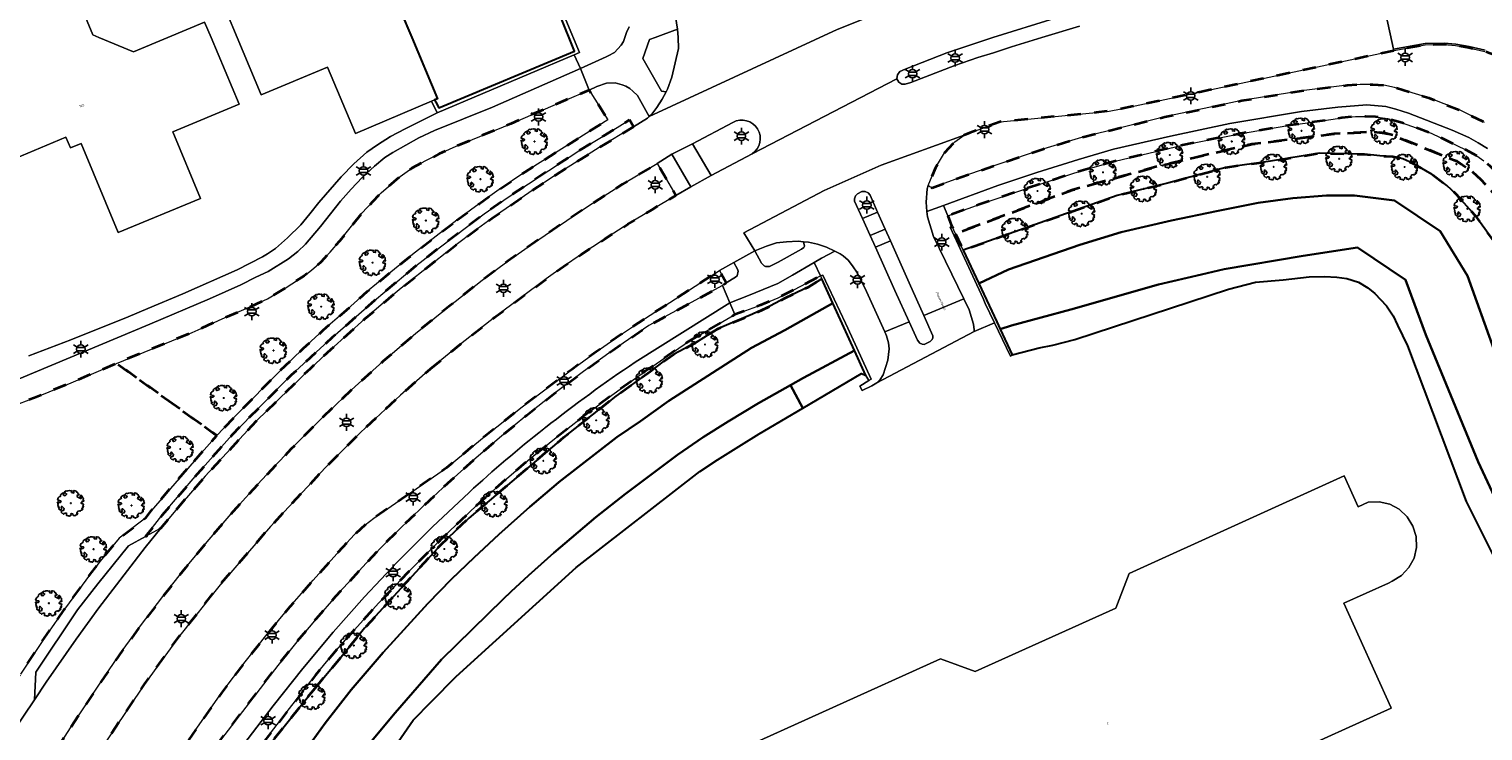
# Model space of a CAD drawing. Extents: x 105780 to 185197, y 477999 to 525027.
# Tile 154 of 256: x 108524 to 108742, y 478896 to 479001. Entities that reach past the tile are written whole.
import ezdxf
from ezdxf.enums import TextEntityAlignment as Align

# ---------------------------------------------------------------- set-up
doc = ezdxf.new("R2010")
doc.units = 0
doc.linetypes.add('XX-HIDDEN', pattern=[4, 2, -2])
for name, color, linetype, lineweight in [('B-GV-GR-BOOM-S', 252, 'Continuous', 25), ('B-GV-GR-MATERIAALGRENS-G', 252, 'XX-HIDDEN', 35), ('B-RO-IE-MEUBILAIR_WEGMEUBILAIR-S', 252, 'Continuous', 25), ('B-WE-GK-KADEMUUR-G', 252, 'Continuous', 18), ('B-WE-GW-WATERGANG_SLOOT_INSTEEK-G', 252, 'Continuous', 30), ('B-XX-KG-KADASTRAAL_BEBOUWING-G', 252, 'Continuous', 20), ('B1-WE-OG-BEBOUWING-T18', 7, 'Continuous', 18), ('B1-WE-OG-TERREIN_ERF-GV', 252, 'Continuous', 18), ('B1-WE-OG-TOPOGRAFIE-T18', 10, 'Continuous', 18), ('B1-WE-VH-VERHARDING_ASFALT-GV', 252, 'Continuous', 18), ('B1-WE-VH-VERHARDING_BEDRIJFSVLOERPLAAT-GV', 252, 'Continuous', 18), ('B1-WE-VH-VERHARDING_BETONSTRAATSTEEN-GV', 252, 'Continuous', 18), ('B1-WE-VH-VERHARDING_TEGEL-GV', 252, 'Continuous', 18)]:
    doc.layers.add(name, color=color, linetype=linetype, lineweight=lineweight)
doc.styles.add('NLCS-ISO', font='NLCS-ISO.ttf')
doc.styles.add('NLCS-ISO-M200-T18', font='NLCS-ISO.ttf', dxfattribs={"height": 0.36})

# ---------------------------------------------------------------- blocks, each defined once
blk = doc.blocks.new('B-SIE-WEG_LICHTMAST-SO')
at = {"ltscale": 0.1}
for p, q in [((-1.1, 0.63), (-2.19, 1.27)), ((0, 1.27), (0, 2.53)), ((1.1, 0.63), (2.19, 1.27)), ((-1.1, -0.63), (-2.19, -1.27)), ((0, -1.27), (0, -2.53)), ((1.1, -0.63), (2.19, -1.27))]:
    blk.add_line(p, q, dxfattribs=at)
at = {"flags": 128}
for points in [[(-1.16, 0.5), (1.16, 0.5)], [(-1.16, -0.5), (1.16, -0.5)]]:
    blk.add_lwpolyline(points, dxfattribs=at)
at = {"ltscale": 0.1}
blk.add_circle((0, 0), 1.27, dxfattribs=at)
at = {"style": 'NLCS-ISO'}
blk.add_attdef('TYPE', text='', height=1.8, dxfattribs=at).set_placement((0, 2.53), align=Align.BOTTOM_CENTER)
blk = doc.blocks.new('B-SGR-BOOM_06')
at = {"linetype": 'Continuous', "flags": 128}
blk.add_lwpolyline([(1.08, 1.41), (1.01, 1.58), (0.88, 1.63), (0.78, 1.81), (0.51, 1.88), (0.34, 1.81), (0.44, 1.71), (0.43, 1.52), (0.09, 1.59), (0.14, 1.73), (0.07, 1.88), (-0.06, 1.84), (-0.19, 1.88), (-0.46, 1.86), (-0.6, 1.79), (-0.78, 1.83), (-1.02, 1.64), (-0.85, 1.56), (-0.8, 1.46), (-0.63, 1.37), (-0.8, 1.16), (-1.02, 1.11), (-1.17, 1.24), (-1.05, 1.29), (-1.15, 1.54), (-1.45, 1.37), (-1.6, 1.21), (-1.52, 1.14), (-1.6, 1.01), (-1.77, 0.94), (-1.89, 0.82), (-2, 0.49), (-1.55, 0.37), (-1.48, 0.22), (-1.6, 0.12), (-1.8, 0.12), (-1.84, 0.22), (-2.04, 0.15), (-1.9, -0.07), (-1.97, -0.15), (-1.89, -0.22), (-1.95, -0.4), (-1.81, -0.47), (-1.89, -0.62), (-1.77, -0.64), (-1.72, -0.68), (-1.85, -0.84), (-1.57, -1.07), (-1.47, -0.97), (-1.38, -0.79), (-1.45, -0.7), (-1.37, -0.47), (-1.25, -0.54), (-1.12, -0.7), (-1, -0.8), (-1.12, -1.12), (-1.37, -1.17), (-1.47, -1.36), (-1.33, -1.51), (-1.13, -1.56), (-1.11, -1.61), (-1.08, -1.66), (-0.93, -1.49), (-0.73, -1.49), (-0.63, -1.56), (-0.68, -1.71), (-0.68, -1.84), (-0.46, -1.89), (-0.24, -1.88), (-0.19, -1.98), (-0.09, -1.86), (0.04, -1.79), (-0.02, -1.6), (0.11, -1.56), (0.31, -1.61), (0.34, -1.84), (0.46, -1.83), (0.58, -1.89), (0.83, -1.69), (0.95, -1.74), (0.93, -1.66), (1.06, -1.59), (0.96, -1.49), (0.85, -1.46), (1.03, -1.29), (1.05, -1.19), (1.26, -1.14), (1.42, -1.22), (1.51, -1.12), (1.51, -1.05), (1.65, -1.05), (1.65, -0.95), (1.78, -0.91), (1.78, -0.82), (1.63, -0.82), (1.82, -0.64), (1.7, -0.57), (1.85, -0.62), (1.9, -0.5), (1.82, -0.37), (1.93, -0.18), (1.87, -0.1), (1.7, -0.1), (1.5, 0.03), (1.63, 0.12), (1.75, 0.34), (1.82, 0.24), (1.95, 0.29), (1.87, 0.57), (1.88, 0.75), (1.8, 0.79), (1.67, 1.06), (1.53, 1.21), (1.35, 1.04), (1.47, 0.97), (1.57, 0.72), (1.41, 0.69), (1.33, 0.85), (1.2, 0.82), (1.06, 0.92), (0.9, 1.01), (0.98, 1.07), (0.93, 1.17), (1.01, 1.27), (1.15, 1.22), (1.26, 1.29)], close=True, dxfattribs=at)
blk.add_circle((0, 0), 0.06)
at = {"style": 'NLCS-ISO'}
blk.add_attdef('SOORT', text='', height=0.3, dxfattribs=at).set_placement((0, -0.36), align=Align.TOP_CENTER)

msp = doc.modelspace()

# ---------------------------------------------------------------- linework, layer by layer
at = {"layer": 'B-GV-GR-MATERIAALGRENS-G', "flags": 128}
for points in [[(108748.393, 478982.024), (108746.435, 478987.952), (108746.218, 478988.224), (108744.683, 478997.047), (108743.031, 478997.595), (108742.191, 478997.873), (108739.826, 478998.434), (108737.822, 478998.769), (108736.081, 478998.906), (108733.267, 478998.883), (108728.565, 478998.006), (108687.599, 478989.273), (108685.761, 478988.929), (108683.82, 478988.698), (108669.413, 478987.334), (108664.837, 478985.69), (108663.997, 478985.31), (108662.605, 478984.335), (108661.021, 478982.639), (108659.674, 478980.395), (108658.576, 478977.738), (108658.828, 478977.569), (108659.207, 478977.413), (108664.488, 478979.355), (108675.948, 478983.269), (108681.613, 478984.983), (108694.163, 478988.059), (108705.708, 478990.497), (108715.093, 478992.032), (108721.545, 478992.806), (108723.503, 478992.932), (108725.376, 478992.934), (108727.055, 478992.823), (108728.621, 478992.498), (108733.793, 478990.904), (108738.397, 478989.11), (108742.174, 478987.242), (108744.255, 478985.938), (108745.837, 478984.692), (108747.224, 478983.394)], [(108587.794, 478972.535), (108591.152, 478975.028), (108594.138, 478977.156), (108598.007, 478979.777), (108610.471, 478987.641), (108607.642, 478992.061), (108604.088, 478990.596), (108595.892, 478987.036), (108587.683, 478983.658), (108585.133, 478982.495), (108583.02, 478981.44), (108581.016, 478980.346), (108579.239, 478979.085), (108576.428, 478976.663), (108575.1, 478975.327), (108573.51, 478973.59), (108570.179, 478969.446), (108568.723, 478967.764), (108567.374, 478966.304), (108565.964, 478965.039), (108564.815, 478964.206), (108562.008, 478962.351), (108559.323, 478960.734), (108556.137, 478959.264), (108552.512, 478957.717), (108548.903, 478956.092), (108548.018, 478955.694), (108536.655, 478951.049), (108551.72, 478940.205), (108554.709, 478943.36), (108561.232, 478949.939), (108564.711, 478953.297), (108567.7, 478956.023), (108570.857, 478958.746), (108574.368, 478961.877), (108581.135, 478967.417)], [(108614.311, 478986.563), (108613.689, 478987.597), (108609.774, 478985.187), (108606.236, 478983.079), (108595.477, 478975.997), (108591.889, 478973.504), (108584.904, 478968.239), (108581.625, 478965.707), (108575.387, 478960.481), (108569.107, 478954.976), (108562.902, 478949.293), (108554.009, 478940.309), (108548.768, 478934.42), (108543.459, 478928.189), (108541.007, 478925.028), (108543.325, 478926.279), (108545.277, 478928.672), (108549.97, 478934.093), (108557.7, 478942.427), (108565.769, 478950.296), (108568.841, 478953.15), (108573.963, 478957.714), (108576.687, 478960.069), (108579.433, 478962.349), (108587.661, 478968.851), (108590.319, 478970.864), (108593.069, 478972.854), (108599.225, 478977.094), (108602.572, 478979.31), (108605.871, 478981.338), (108609.15, 478983.442)], [(108662.694, 478970.503), (108663.834, 478968.062), (108675.389, 478972.157), (108686.992, 478976.269), (108694.72, 478978.157), (108703.294, 478980.481), (108709.997, 478981.399), (108717.371, 478982.596), (108724.125, 478982.444), (108726.443, 478982.204), (108728.408, 478982.118), (108729.9, 478981.745), (108731.448, 478981.057), (108734.311, 478979.431), (108736.511, 478977.753), (108737.866, 478976.515), (108740.753, 478973.229), (108743.902, 478968.91), (108746.805, 478962.424), (108750.07, 478952.356), (108755.251, 478940.495), (108759.38, 478932.364), (108765.852, 478919.619), (108771.657, 478909.425), (108783.63, 478890.874), (108790.65, 478879.997), (108793.326, 478876.704), (108795.27, 478874.564), (108796.611, 478873.28), (108797.758, 478872.382), (108800.18, 478870.912), (108805.097, 478862.471), (108805.965, 478862.162), (108807.068, 478861.248), (108808.369, 478859.796), (108809.424, 478858.518), (108810.256, 478857.096), (108810.653, 478856.14), (108811.652, 478855.995), (108812.657, 478855.727), (108813.181, 478855.537), (108813.727, 478855.339), (108815.418, 478854.575), (108810.787, 478860.632), (108809.484, 478862.143), (108806.544, 478865.186), (108805.64, 478866.5), (108804.019, 478870.266), (108802.66, 478872.093), (108798.62, 478876.427), (108795.485, 478880.354), (108781.504, 478901.177), (108774.432, 478912.235), (108767.878, 478924.066), (108762.731, 478934.15), (108760.883, 478937.769), (108755.639, 478950.156), (108751.33, 478961.2), (108747.237, 478970.757), (108743.937, 478976.007), (108742.71, 478977.476), (108741.599, 478978.662), (108740.352, 478979.829), (108737.99, 478981.396), (108728.545, 478985.263), (108727.205, 478985.611), (108725.598, 478985.799), (108719.523, 478985.521), (108707.224, 478983.964), (108693.591, 478980.762), (108680.32, 478977.104), (108674.327, 478974.86)], [(108566.467, 478902.299), (108570.39, 478906.93), (108573.905, 478911.286), (108585.417, 478923.858), (108589.557, 478927.816), (108603.828, 478939.943), (108611.666, 478946.126), (108616.805, 478949.818), (108618.741, 478951.276), (108620.349, 478952.393), (108623.615, 478954.121), (108626.985, 478956.231), (108632.187, 478958.412), (108634.913, 478959.68), (108637.065, 478960.845), (108640.679, 478962.545), (108642.603, 478963.737), (108642.4, 478964.184), (108638.416, 478962.076), (108636.037, 478960.879), (108633.375, 478959.784), (108629.556, 478958.376), (108622.553, 478954.351), (108614.954, 478949.072), (108610.721, 478946.024), (108606.545, 478942.897), (108602.466, 478939.716), (108598.453, 478936.453), (108594.518, 478933.097), (108590.673, 478929.637), (108585.683, 478924.905), (108580.817, 478920.045), (108576.069, 478915.069), (108571.431, 478909.991), (108568.958, 478907.148), (108566.56, 478904.241), (108561.919, 478898.304), (108544.251, 478875.28), (108544.838, 478874.516), (108559.57, 478893.673)], [(108548.29, 478936.376), (108551.72, 478940.205), (108536.655, 478951.049), (108529.852, 478948.14), (108524.302, 478945.888), (108520.862, 478944.554), (108515.591, 478942.261), (108512.012, 478941.36), (108510.183, 478941.029), (108505.406, 478940.395), (108503.405, 478940.327), (108499.145, 478940.587), (108496.63, 478940.851), (108493.953, 478941.025), (108491.712, 478941.109), (108487.572, 478940.551), (108484.734, 478939.78), (108483.266, 478939.244), (108483.024, 478936.947), (108499.666, 478921.853), (108520.243, 478903.353), (108521.641, 478903.714), (108522.206, 478904.367), (108526.186, 478910.349), (108528.823, 478914.121), (108532.757, 478919.457), (108534.208, 478921.349), (108537.04, 478924.778), (108541.048, 478927.863), (108541.83, 478928.914)]]:
    msp.add_lwpolyline(points, close=True, dxfattribs=at)
for points in [[(108850.17, 478804.511), (108849.605, 478804.22), (108846.132, 478802.431), (108848.896, 478800.389), (108850.823, 478800.055), (108851.981, 478799.854), (108859.592, 478808.436), (108859.413, 478814.226), (108852.288, 478821.317), (108826.993, 478846.514), (108824.725, 478849.259), (108822.054, 478852.839), (108815.326, 478860.828), (108807.904, 478869.232), (108803.031, 478875.019), (108797.841, 478881.686), (108792.886, 478888.572), (108788.363, 478895.17), (108785.152, 478900.015), (108781.548, 478905.754), (108778.256, 478911.2), (108772.406, 478921.378), (108771.055, 478923.861), (108767.871, 478929.712), (108765.51, 478934.405), (108763.418, 478938.729), (108761.873, 478942.044), (108758.903, 478949.178), (108751.694, 478967.056), (108751.057, 478968.499), (108748.931, 478972.505), (108747.647, 478974.787), (108746.833, 478976.104), (108745.108, 478978.477), (108744.12, 478979.577), (108743.058, 478980.628), (108742.08, 478981.456), (108741.028, 478982.207), (108739.367, 478983.118), (108734.151, 478985.601), (108729.811, 478987.148), (108727.204, 478987.891), (108725.779, 478988.085), (108724.298, 478988.126), (108722.789, 478988.106), (108720.711, 478987.916), (108717.406, 478987.414), (108712.626, 478986.771), (108705.36, 478985.533), (108696.78, 478983.828), (108686.669, 478981.422), (108681.583, 478979.984), (108674.757, 478977.779), (108666.381, 478974.948), (108661.517, 478973.185)], [(108661.517, 478973.185), (108661.897, 478972.259), (108662.06, 478971.86), (108662.192, 478971.578), (108662.694, 478970.503), (108674.327, 478974.86), (108680.32, 478977.104), (108693.591, 478980.762), (108707.224, 478983.964), (108719.523, 478985.521), (108725.598, 478985.799), (108727.205, 478985.611), (108728.545, 478985.263), (108737.99, 478981.396), (108740.352, 478979.829), (108741.599, 478978.662), (108742.71, 478977.476), (108743.937, 478976.007), (108747.237, 478970.757), (108751.33, 478961.2), (108755.639, 478950.156), (108760.883, 478937.769), (108762.731, 478934.15), (108767.878, 478924.066), (108774.432, 478912.235), (108781.504, 478901.177), (108795.485, 478880.354), (108798.62, 478876.427), (108802.66, 478872.093), (108804.019, 478870.266), (108805.64, 478866.5), (108806.544, 478865.186), (108809.484, 478862.143), (108810.787, 478860.632), (108815.418, 478854.575), (108815.729, 478854.168), (108817.813, 478851.867), (108824.119, 478845.856), (108851.023, 478820.952)], [(108583.824, 478950.211), (108588.341, 478953.956), (108593.479, 478957.966), (108601.208, 478963.722), (108603.804, 478965.574), (108606.435, 478967.376), (108609.935, 478969.683), (108613.472, 478971.933), (108617.044, 478974.127), (108620.673, 478976.252), (108617.88, 478981.062), (108612.682, 478977.953), (108607.574, 478974.695), (108599.486, 478969.259), (108595.506, 478966.448), (108591.599, 478963.535), (108586.551, 478959.587), (108581.583, 478955.538), (108576.713, 478951.373), (108571.957, 478947.077), (108567.338, 478942.673), (108562.839, 478938.146), (108558.45, 478933.513), (108554.16, 478928.788), (108550.541, 478924.617), (108547.024, 478920.361), (108543.597, 478916.031), (108540.25, 478911.64), (108537.516, 478907.887), (108534.877, 478904.066), (108529.722, 478896.343), (108526.52, 478891.321), (108523.267, 478886.219), (108518.261, 478878.659), (108516.506, 478876.198), (108513.358, 478871.969), (108510.147, 478867.787), (108506.837, 478863.682), (108503.397, 478859.686), (108497.489, 478853.219), (108491.41, 478846.914)], [(108509.176, 478840.462), (108514.595, 478846.474), (108519.898, 478852.588), (108523.799, 478857.285), (108527.586, 478862.074), (108531.273, 478866.94), (108534.874, 478871.87), (108541.132, 478880.014), (108560.863, 478905.691), (108563.715, 478909.209), (108566.631, 478912.673), (108569.603, 478916.089), (108574.194, 478921.103), (108576.554, 478923.549), (108578.957, 478925.953), (108582.664, 478929.538), (108586.427, 478933.065), (108590.258, 478936.517), (108594.168, 478939.881), (108598.311, 478943.287), (108602.527, 478946.603), (108606.811, 478949.831), (108611.157, 478952.974), (108616.627, 478956.723), (108627.68, 478962.743), (108628.247, 478963.166), (108627.219, 478964.978), (108616.139, 478957.851), (108612.525, 478955.441), (108608.727, 478952.804), (108604.983, 478950.091), (108597.599, 478944.525), (108591.884, 478940.024), (108586.225, 478935.371), (108575.319, 478927.801), (108573.994, 478926.782), (108572.413, 478925.34), (108570.629, 478923.437), (108566.206, 478918.495), (108562.703, 478914.48), (108559.276, 478910.4), (108555.954, 478906.234), (108552.489, 478901.633), (108549.16, 478896.933), (108542.643, 478887.435), (108539.904, 478883.356), (108538.856, 478881.735), (108534.567, 478875.103), (108531.768, 478871.064), (108527.812, 478865.602), (108523.788, 478860.19), (108519.647, 478854.866), (108515.343, 478849.673), (108510.703, 478844.39), (108505.926, 478839.23), (108501.014, 478834.199), (108495.967, 478829.303), (108490.808, 478824.55), (108485.533, 478819.926), (108480.125, 478815.456), (108474.57, 478811.172)], [(108485.371, 478829.008), (108490.843, 478833.984), (108496.156, 478839.13), (108504.727, 478848.081), (108507.264, 478850.948), (108510.302, 478856.703), (108511.433, 478858.65), (108518.977, 478870.142), (108531.258, 478888.552), (108540.859, 478902.894), (108546.146, 478910.166), (108552.201, 478917.814), (108559.799, 478926.569), (108568.032, 478935.409), (108573.283, 478940.649), (108579.29, 478946.257), (108583.824, 478950.211)]]:
    msp.add_lwpolyline(points, dxfattribs=at)
at = {"layer": 'B-WE-GK-KADEMUUR-G', "flags": 128}
for points in [[(108615.674, 479008.103), (108607.11, 479004.576), (108603.376, 479003.039), (108605.457, 478997.952), (108585.05, 478989.395), (108584.621, 478990.252), (108584.44, 478990.621), (108583.944, 478990.411), (108584.797, 478988.664), (108605.411, 478997.365), (108606.224, 478997.708), (108604.137, 479002.647), (108615.859, 479007.517)], [(108666.188, 478963.025), (108663.834, 478968.062), (108662.694, 478970.503), (108662.192, 478971.578), (108661.892, 478971.513), (108666.851, 478960.807), (108667.137, 478960.046), (108668.535, 478957.131), (108670.928, 478952.139), (108671.18, 478952.34), (108669.389, 478956.174), (108668.875, 478957.273)], [(108642.4, 478964.184), (108642.603, 478963.737), (108644.272, 478960.071), (108644.864, 478958.77), (108647.503, 478952.973), (108649.21, 478949.222), (108649.658, 478948.482), (108649.998, 478948.687), (108646.514, 478956.323), (108646.142, 478957.068), (108642.749, 478964.302)]]:
    msp.add_lwpolyline(points, close=True, dxfattribs=at)
at = {"layer": 'B-WE-GW-WATERGANG_SLOOT_INSTEEK-G', "flags": 128}
for points in [[(108579.28, 479004.08), (108580.992, 479000), (108584.853, 478990.796), (108584.44, 478990.621), (108584.621, 478990.252), (108585.05, 478989.395), (108605.457, 478997.952), (108603.376, 479003.039)], [(108743.902, 478968.91), (108740.753, 478973.229), (108737.866, 478976.515), (108736.511, 478977.753), (108734.311, 478979.431), (108731.448, 478981.057), (108729.9, 478981.745), (108728.408, 478982.118), (108726.443, 478982.204), (108724.125, 478982.444), (108717.371, 478982.596), (108709.997, 478981.399), (108703.294, 478980.481), (108694.72, 478978.157), (108686.992, 478976.269), (108675.389, 478972.157), (108663.834, 478968.062), (108666.188, 478963.025), (108670.648, 478965.14), (108681.351, 478968.834), (108687.569, 478970.732), (108695.15, 478972.495), (108701.882, 478973.912), (108708.137, 478975.132), (108713.383, 478975.835), (108718.443, 478976.245), (108722.655, 478976.249), (108728.629, 478975.482), (108735.487, 478970.879), (108739.635, 478964.193), (108743.58, 478953.197)], [(108743.58, 478953.197), (108739.635, 478964.193), (108735.487, 478970.879), (108728.629, 478975.482), (108722.655, 478976.249), (108718.443, 478976.245), (108713.383, 478975.835), (108708.137, 478975.132), (108701.882, 478973.912), (108695.15, 478972.495), (108687.569, 478970.732), (108681.351, 478968.834), (108670.648, 478965.14), (108666.188, 478963.025), (108668.875, 478957.273), (108669.389, 478956.174), (108671.079, 478956.73), (108680.013, 478959.126), (108693.175, 478962.886), (108699.65, 478964.395), (108703.078, 478965.194), (108714.908, 478967.219), (108723.081, 478968.458), (108730.294, 478963.58), (108733.348, 478955.317), (108741.215, 478936.268), (108745.083, 478928.002)], [(108745.083, 478928.002), (108741.215, 478936.268), (108733.348, 478955.317), (108730.294, 478963.58), (108723.081, 478968.458), (108714.908, 478967.219), (108703.078, 478965.194), (108699.65, 478964.395), (108693.175, 478962.886), (108680.013, 478959.126), (108671.079, 478956.73), (108669.389, 478956.174), (108671.18, 478952.34), (108675.271, 478953.386), (108677.326, 478953.786), (108680.61, 478954.643), (108703.711, 478962.211), (108707.782, 478963.229), (108711.929, 478963.591), (108715.815, 478964.046), (108718.126, 478964.092), (108719.999, 478964.016), (108721.476, 478963.771), (108723.21, 478963.218), (108724.634, 478962.408), (108725.707, 478961.518), (108727.419, 478959.701), (108728.438, 478958.201), (108729.111, 478956.795), (108730.581, 478953.674), (108739.408, 478930.29), (108753.931, 478901.269)], [(108571.908, 478902.017), (108576.726, 478907.615), (108583.392, 478914.985), (108586.973, 478918.627), (108590.367, 478921.887), (108594.098, 478925.371), (108598.717, 478929.485), (108602.694, 478932.856), (108603.118, 478933.216), (108611.789, 478939.964), (108615.352, 478942.364), (108619.647, 478945.445), (108632.06, 478953.381), (108637.058, 478956.052), (108644.272, 478960.071), (108642.603, 478963.737), (108640.679, 478962.545), (108637.065, 478960.845), (108634.913, 478959.68), (108632.187, 478958.412), (108626.985, 478956.231), (108623.615, 478954.121), (108620.349, 478952.393), (108618.741, 478951.276), (108616.805, 478949.818), (108611.666, 478946.126), (108603.828, 478939.943), (108589.557, 478927.816), (108585.417, 478923.858), (108573.905, 478911.286), (108570.39, 478906.93), (108566.467, 478902.299), (108559.57, 478893.673)], [(108574.973, 478894.306), (108578.525, 478898.573), (108585.468, 478906.56), (108594.722, 478915.632), (108595.951, 478916.776), (108598.553, 478919.199), (108602.337, 478922.58), (108608.658, 478927.934), (108613.105, 478931.454), (108620.907, 478937.298), (108624.788, 478939.966), (108628.538, 478942.318), (108633.073, 478945.048), (108637.924, 478947.795), (108639.855, 478948.889), (108647.503, 478952.973), (108644.864, 478958.77), (108644.272, 478960.071), (108637.058, 478956.052), (108632.06, 478953.381), (108619.647, 478945.445), (108615.352, 478942.364), (108611.789, 478939.964), (108603.118, 478933.216), (108602.694, 478932.856), (108598.717, 478929.485), (108594.098, 478925.371), (108590.367, 478921.887), (108586.973, 478918.627), (108583.392, 478914.985), (108576.726, 478907.615), (108571.908, 478902.017), (108567.994, 478897.035), (108564.065, 478891.638)], [(108639.743, 478944.314), (108637.924, 478947.795), (108633.073, 478945.048), (108628.538, 478942.318), (108624.788, 478939.966), (108620.907, 478937.298), (108613.105, 478931.454), (108608.658, 478927.934), (108602.337, 478922.58), (108598.553, 478919.199), (108595.951, 478916.776), (108594.722, 478915.632), (108585.468, 478906.56), (108578.525, 478898.573), (108574.973, 478894.306)], [(108561.307, 478872.836), (108558.393, 478867.626), (108559.108, 478867.837), (108559.852, 478867.993), (108560.526, 478868.096), (108561.529, 478868.235), (108563.448, 478871.952), (108565.458, 478875.046), (108567.241, 478877.324), (108581.238, 478897.474), (108583.989, 478900.258), (108587.672, 478904.028), (108605.699, 478920.402), (108624.258, 478934.805), (108626.947, 478936.545), (108630.12, 478938.58), (108633.204, 478940.444), (108639.743, 478944.314)], [(108563.595, 478890.931), (108564.065, 478891.638), (108567.994, 478897.035), (108571.908, 478902.017)]]:
    msp.add_lwpolyline(points, dxfattribs=at)
msp.add_lwpolyline([(108649.21, 478949.222), (108647.503, 478952.973), (108639.855, 478948.889), (108637.924, 478947.795), (108639.743, 478944.314), (108648.574, 478949.543)], close=True, dxfattribs=at)
at = {"layer": 'B-XX-KG-KADASTRAAL_BEBOUWING-G', "flags": 128}
for points in [[(108586.429, 479023.501), (108578.42, 479020.14), (108574.24, 479030.09), (108568.872, 479027.837), (108567.912, 479030.116), (108566.155, 479029.38), (108567.127, 479027.104), (108561.9, 479024.91), (108566.38, 479014.26), (108563.88, 479008.18), (108553.2, 479003.69), (108554.752, 479000), (108558.39, 478991.35), (108568.35, 478995.54), (108572.54, 478985.58), (108583.944, 478990.411), (108584.44, 478990.621), (108584.853, 478990.796), (108580.992, 479000), (108579.28, 479004.08), (108580.91, 479004.77), (108580.23, 479006.38), (108593.56, 479011.99), (108588.38, 479024.32)], [(108528.66, 479011.06), (108516.32, 479005.92), (108518.784, 479000), (108520.47, 478995.95), (108510.5, 478991.8), (108515.65, 478979.43), (108529.04, 478985.01), (108529.71, 478983.39), (108531.32, 478984.07), (108536.9, 478970.68), (108549.25, 478975.83), (108545.1, 478985.8), (108555.06, 478989.95), (108550.841, 479000), (108549.88, 479002.29), (108544.366, 479000), (108539.19, 478997.85), (108533.982, 479000), (108533.11, 479000.36)]]:
    msp.add_lwpolyline(points, close=True, dxfattribs=at)
msp.add_lwpolyline([(108695.383, 478884.449), (108728.15, 478899.27), (108728.092, 478899.4), (108721.04, 478915.03), (108727.736, 478918.06), (108728.31, 478918.32), (108729.69, 478919.19), (108730.8, 478920.38), (108731.59, 478921.82), (108731.96, 478923.42), (108731.91, 478925.05), (108731.42, 478926.61), (108730.56, 478928.01), (108729.36, 478929.13), (108727.93, 478929.9), (108726.32, 478930.27), (108724.68, 478930.23), (108723.2, 478929.53), (108721.06, 478934.14), (108688.79, 478919.49), (108686.8, 478914.27), (108665.65, 478904.78), (108660.45, 478906.7), (108628.11, 478892.07)], dxfattribs=at)
at = {"layer": 'B1-WE-OG-TERREIN_ERF-GV', "flags": 128}
msp.add_lwpolyline([(108549.88, 479002.29), (108550.841, 479000), (108555.06, 478989.95), (108545.1, 478985.8), (108549.25, 478975.83), (108536.9, 478970.68), (108531.32, 478984.07), (108529.71, 478983.39), (108529.04, 478985.01), (108515.65, 478979.43), (108510.5, 478991.8), (108520.47, 478995.95), (108518.784, 479000), (108516.32, 479005.92), (108528.66, 479011.06), (108533.11, 479000.36), (108533.982, 479000), (108539.19, 478997.85), (108544.366, 479000)], close=True, dxfattribs=at)
for points in [[(108523.483, 478952.168), (108529.771, 478954.581), (108538.402, 478958.049), (108541.343, 478959.274), (108546.623, 478961.473), (108554.769, 478965.076), (108558.562, 478967.048), (108559.312, 478967.485), (108560.524, 478968.292), (108562.353, 478969.909), (108564.325, 478971.857), (108565.709, 478973.488), (108567.055, 478975.208), (108570.377, 478979.045), (108572.319, 478980.991), (108574.272, 478982.785), (108575.863, 478983.865), (108577.826, 478985.108), (108579.994, 478986.259), (108584.797, 478988.664), (108583.944, 478990.411), (108572.54, 478985.58), (108568.35, 478995.54), (108558.39, 478991.35), (108554.752, 479000), (108553.2, 479003.69)], [(108739.408, 478930.29), (108730.581, 478953.674), (108729.111, 478956.795), (108728.438, 478958.201), (108727.419, 478959.701), (108725.707, 478961.518), (108724.634, 478962.408), (108723.21, 478963.218), (108721.476, 478963.771), (108719.999, 478964.016), (108718.126, 478964.092), (108715.815, 478964.046), (108711.929, 478963.591), (108707.782, 478963.229), (108703.711, 478962.211), (108680.61, 478954.643), (108677.326, 478953.786), (108675.271, 478953.386), (108671.18, 478952.34), (108670.928, 478952.139), (108668.535, 478957.131), (108665.489, 478955.858), (108650.877, 478948.13), (108650.137, 478947.683), (108648.658, 478946.999), (108648.312, 478947.637), (108649.658, 478948.482), (108649.21, 478949.222), (108648.574, 478949.543), (108639.743, 478944.314), (108633.204, 478940.444), (108630.12, 478938.58), (108626.947, 478936.545), (108624.258, 478934.805), (108605.699, 478920.402), (108587.672, 478904.028), (108583.989, 478900.258), (108581.238, 478897.474), (108567.241, 478877.324)], [(108628.11, 478892.07), (108660.45, 478906.7), (108665.65, 478904.78), (108686.8, 478914.27), (108688.79, 478919.49), (108721.06, 478934.14), (108723.2, 478929.53), (108724.68, 478930.23), (108726.32, 478930.27), (108727.93, 478929.9), (108729.36, 478929.13), (108730.56, 478928.01), (108731.42, 478926.61), (108731.91, 478925.05), (108731.96, 478923.42), (108731.59, 478921.82), (108730.8, 478920.38), (108729.69, 478919.19), (108728.31, 478918.32), (108727.736, 478918.06), (108721.04, 478915.03), (108728.092, 478899.4), (108728.15, 478899.27), (108695.383, 478884.449)], [(108753.931, 478901.269), (108739.408, 478930.29)]]:
    msp.add_lwpolyline(points, dxfattribs=at)
at = {"layer": 'B1-WE-VH-VERHARDING_ASFALT-GV', "flags": 128}
for points in [[(108744.232, 479014.914), (108738.476, 479013.75), (108732.701, 479012.566), (108727.576, 479011.514), (108725.678, 479011.124), (108728.517, 478998.221), (108733.246, 478999.103), (108736.089, 478999.126), (108737.849, 478998.988), (108739.869, 478998.65), (108742.251, 478998.085)], [(108542.643, 478887.435), (108549.16, 478896.933), (108552.489, 478901.633), (108555.954, 478906.234), (108559.276, 478910.4), (108562.703, 478914.48), (108566.206, 478918.495), (108570.629, 478923.437), (108572.413, 478925.34), (108573.994, 478926.782), (108575.319, 478927.801), (108586.225, 478935.371), (108591.884, 478940.024), (108597.599, 478944.525), (108604.983, 478950.091), (108608.727, 478952.804), (108612.525, 478955.441), (108616.139, 478957.851), (108627.219, 478964.978), (108629.37, 478966.17), (108632.564, 478967.935), (108630.868, 478970.632), (108642.974, 478976.985), (108651.539, 478980.821), (108663.997, 478985.31), (108664.837, 478985.69), (108669.413, 478987.334), (108683.82, 478988.698), (108685.761, 478988.929), (108687.599, 478989.273), (108728.565, 478998.006), (108728.517, 478998.221), (108725.678, 479011.124)], [(108633.532, 479006.295), (108632.059, 479009.577), (108631.248, 479011.382), (108619.149, 479006.736), (108619.853, 479005.204), (108620.625, 479003.131), (108620.95, 479001.211), (108621.04, 479000), (108621.079, 478998.31), (108620.069, 478994.042), (108619.421, 478992.204), (108619.207, 478991.804), (108618.638, 478990.739), (108617.826, 478989.471), (108617.057, 478988.451), (108616.682, 478988.112), (108644.927, 479001.197), (108657.868, 479006.374), (108657.431, 479013.1), (108653.759, 479012.352)], [(108632.135, 478982.503), (108653.887, 478993.79), (108653.872, 478993.816), (108653.975, 478994.369), (108654.339, 478994.854), (108655.153, 478995.234), (108661.364, 478997.656), (108668.308, 479000), (108677.661, 479002.886), (108682.637, 479004.178), (108686.558, 479005.138), (108693.946, 479006.819), (108697.944, 479007.813), (108702.625, 479009.161)], [(108657.868, 479006.374), (108644.927, 479001.197), (108616.682, 478988.112), (108616.396, 478987.853), (108614.311, 478986.563), (108609.15, 478983.442), (108605.871, 478981.338), (108602.572, 478979.31), (108599.225, 478977.094), (108593.069, 478972.854), (108590.319, 478970.864), (108587.661, 478968.851), (108579.433, 478962.349), (108576.687, 478960.069), (108573.963, 478957.714), (108568.841, 478953.15), (108565.769, 478950.296), (108557.7, 478942.427), (108549.97, 478934.093), (108545.277, 478928.672), (108543.325, 478926.279), (108540.957, 478923.385), (108533.969, 478914.323), (108530.6, 478909.641), (108526.089, 478903.176), (108524.318, 478900.532), (108521.015, 478895.6)], [(108681.315, 479001.695), (108675.642, 479000), (108671.081, 478998.585), (108668.392, 478997.657), (108666.022, 478996.966), (108662.57, 478995.783), (108655.987, 478993.227), (108655.133, 478992.967), (108654.611, 478992.991), (108654.193, 478993.267), (108653.887, 478993.79), (108632.135, 478982.503), (108625.964, 478979.251), (108622.919, 478977.56), (108620.673, 478976.252), (108617.044, 478974.127), (108613.472, 478971.933), (108609.935, 478969.683), (108606.435, 478967.376), (108603.804, 478965.574), (108601.208, 478963.722), (108593.479, 478957.966), (108588.341, 478953.956), (108583.824, 478950.211), (108579.29, 478946.257), (108573.283, 478940.649), (108568.032, 478935.409), (108559.799, 478926.569), (108552.201, 478917.814), (108546.146, 478910.166), (108540.859, 478902.894), (108531.258, 478888.552)], [(108520.862, 478944.554), (108524.302, 478945.888), (108529.852, 478948.14), (108536.655, 478951.049), (108548.018, 478955.694), (108548.903, 478956.092), (108552.512, 478957.717), (108556.137, 478959.264), (108559.323, 478960.734), (108562.008, 478962.351), (108564.815, 478964.206), (108565.964, 478965.039), (108567.374, 478966.304), (108568.723, 478967.764), (108570.179, 478969.446), (108573.51, 478973.59), (108575.1, 478975.327), (108576.428, 478976.663), (108579.239, 478979.085), (108581.016, 478980.346), (108583.02, 478981.44), (108585.133, 478982.495), (108587.683, 478983.658), (108595.892, 478987.036), (108604.088, 478990.596), (108607.642, 478992.061), (108606.365, 478995.347), (108593.14, 478989.533), (108584.422, 478985.996), (108582.067, 478984.893), (108578.151, 478982.712), (108576.934, 478981.966), (108575.389, 478980.676), (108573.569, 478978.938), (108571.916, 478977.226), (108570.317, 478975.412), (108567.299, 478971.597), (108565.054, 478968.97), (108563.91, 478967.846), (108562.503, 478966.75), (108559.425, 478964.844), (108557.587, 478964.008), (108555.33, 478962.819), (108550.611, 478960.734), (108541.636, 478956.935), (108517.079, 478946.685)], [(108526.52, 478891.321), (108529.722, 478896.343), (108534.877, 478904.066), (108537.516, 478907.887), (108540.25, 478911.64), (108543.597, 478916.031), (108547.024, 478920.361), (108550.541, 478924.617), (108554.16, 478928.788), (108558.45, 478933.513), (108562.839, 478938.146), (108567.338, 478942.673), (108571.957, 478947.077), (108576.713, 478951.373), (108581.583, 478955.538), (108586.551, 478959.587), (108591.599, 478963.535), (108595.506, 478966.448), (108599.486, 478969.259), (108607.574, 478974.695), (108612.682, 478977.953), (108617.88, 478981.062), (108620.059, 478982.457), (108623.164, 478983.992), (108629.248, 478987.231)], [(108614.557, 478951.225), (108628.808, 478960.117), (108627.68, 478962.743), (108616.627, 478956.723), (108611.157, 478952.974), (108606.811, 478949.831), (108602.527, 478946.603), (108598.311, 478943.287), (108594.168, 478939.881), (108590.258, 478936.517), (108586.427, 478933.065), (108582.664, 478929.538), (108578.957, 478925.953), (108576.554, 478923.549), (108574.194, 478921.103), (108569.603, 478916.089), (108566.631, 478912.673), (108563.715, 478909.209), (108560.863, 478905.691), (108541.132, 478880.014)], [(108600.819, 478941.202), (108600.955, 478941.308), (108601.091, 478941.415)], [(108584.142, 478926.492), (108589.615, 478931.665)], [(108543.486, 478877.829), (108560.191, 478899.599), (108564.619, 478905.22), (108569.189, 478910.679), (108573.92, 478916), (108578.812, 478921.173), (108584.142, 478926.492)]]:
    msp.add_lwpolyline(points, dxfattribs=at)
at = {"layer": 'B1-WE-VH-VERHARDING_ASFALT-GV'}
for points in [[(108629.248, 478987.231, -0.9558535), (108632.135, 478982.503)], [(108601.091, 478941.415, -0.0176959), (108614.557, 478951.225)], [(108589.615, 478931.665, -0.0192331), (108600.819, 478941.202)]]:
    msp.add_lwpolyline(points, format="xyb", dxfattribs=at)
at = {"layer": 'B1-WE-VH-VERHARDING_ASFALT-GV', "flags": 128}
msp.add_lwpolyline([(108658.398, 478973.832), (108658.276, 478975.248), (108658.436, 478977.281), (108658.576, 478977.738), (108659.674, 478980.395), (108661.021, 478982.639), (108662.605, 478984.335), (108663.997, 478985.31), (108651.539, 478980.821), (108642.974, 478976.985), (108630.868, 478970.632), (108632.564, 478967.935), (108634.283, 478968.653), (108635.778, 478969.159), (108637.282, 478969.313), (108639.052, 478969.41), (108639.871, 478969.316), (108640.611, 478969.231), (108641.949, 478968.929), (108643.299, 478968.475), (108644.54, 478967.874), (108645.374, 478967.507), (108645.825, 478967.202), (108646.562, 478966.536), (108647.218, 478965.71), (108647.955, 478964.615), (108649.334, 478961.818), (108652.061, 478955.77), (108655.712, 478957.296), (108653.582, 478962.007), (108650.655, 478968.482), (108649.869, 478970.225), (108648.704, 478972.809), (108647.531, 478975.409), (108647.507, 478975.744), (108647.657, 478976.214), (108647.986, 478976.529), (108648.606, 478976.849), (108649.096, 478976.854), (108649.554, 478976.657), (108649.855, 478976.311), (108650.994, 478973.752), (108652.122, 478971.217), (108652.915, 478969.434), (108655.725, 478963.156), (108657.931, 478958.225), (108663.955, 478960.742), (108659.371, 478970.08), (108658.464, 478973.057)], close=True, dxfattribs=at)
at = {"layer": 'B1-WE-VH-VERHARDING_BEDRIJFSVLOERPLAAT-GV', "flags": 128}
msp.add_lwpolyline([(108742.251, 478998.085), (108739.869, 478998.65), (108737.849, 478998.988), (108736.089, 478999.126), (108733.246, 478999.103), (108728.517, 478998.221), (108728.565, 478998.006), (108733.267, 478998.883), (108736.081, 478998.906), (108737.822, 478998.769), (108739.826, 478998.434), (108742.191, 478997.873)], dxfattribs=at)
at = {"layer": 'B1-WE-VH-VERHARDING_BETONSTRAATSTEEN-GV', "flags": 128}
for points in [[(108677.661, 479002.886), (108668.308, 479000), (108661.364, 478997.656), (108655.153, 478995.234), (108654.339, 478994.854), (108653.975, 478994.369), (108653.872, 478993.816), (108653.887, 478993.79), (108654.193, 478993.267), (108654.611, 478992.991), (108655.133, 478992.967), (108655.987, 478993.227), (108662.57, 478995.783), (108666.022, 478996.966), (108668.392, 478997.657), (108671.081, 478998.585), (108675.642, 479000), (108681.315, 479001.695)], [(108629.248, 478987.231), (108623.164, 478983.992)], [(108623.164, 478983.992), (108625.964, 478979.251), (108632.135, 478982.503)]]:
    msp.add_lwpolyline(points, dxfattribs=at)
at = {"layer": 'B1-WE-VH-VERHARDING_BETONSTRAATSTEEN-GV'}
msp.add_lwpolyline([(108632.135, 478982.503, 0.9558535), (108629.248, 478987.231)], format="xyb", dxfattribs=at)
at = {"layer": 'B1-WE-VH-VERHARDING_BETONSTRAATSTEEN-GV', "flags": 128}
for points in [[(108648.704, 478972.809), (108650.994, 478973.752), (108649.855, 478976.311), (108649.554, 478976.657), (108649.096, 478976.854), (108648.606, 478976.849), (108647.986, 478976.529), (108647.657, 478976.214), (108647.507, 478975.744), (108647.531, 478975.409)], [(108639.871, 478969.316), (108639.052, 478969.41), (108637.282, 478969.313), (108635.778, 478969.159), (108634.283, 478968.653), (108632.564, 478967.935), (108633.549, 478966.089), (108633.943, 478965.719), (108634.167, 478965.583), (108634.762, 478965.61), (108636.065, 478966.224), (108639.535, 478968.219), (108639.885, 478968.459), (108640.025, 478968.653)], [(108652.915, 478969.434), (108650.655, 478968.482), (108653.582, 478962.007), (108655.712, 478957.296), (108656.96, 478954.538), (108657.352, 478954.083), (108657.675, 478953.928), (108657.993, 478953.893), (108658.899, 478954.331), (108659.191, 478954.643), (108659.289, 478954.873), (108659.293, 478955.19), (108657.931, 478958.225), (108655.725, 478963.156)], [(108656.96, 478954.538), (108655.712, 478957.296), (108652.061, 478955.77), (108652.318, 478955.199), (108652.64, 478954.138), (108652.746, 478953.22), (108652.531, 478951.522), (108651.819, 478949.324), (108651.359, 478948.614), (108650.877, 478948.13), (108665.489, 478955.858), (108665.499, 478956.106), (108665.38, 478956.948), (108664.75, 478959.086), (108663.955, 478960.742), (108657.931, 478958.225), (108659.293, 478955.19), (108659.289, 478954.873), (108659.191, 478954.643), (108658.899, 478954.331), (108657.993, 478953.893), (108657.675, 478953.928), (108657.352, 478954.083)], [(108543.325, 478926.279), (108541.007, 478925.028), (108538.428, 478923.636), (108533.86, 478917.959), (108530.791, 478914.018), (108524.527, 478904.671), (108524.318, 478900.532), (108526.089, 478903.176), (108530.6, 478909.641), (108533.969, 478914.323), (108540.957, 478923.385)]]:
    msp.add_lwpolyline(points, close=True, dxfattribs=at)
at = {"layer": 'B1-WE-VH-VERHARDING_TEGEL-GV', "flags": 128}
for points in [[(108604.137, 479002.647), (108606.224, 478997.708), (108605.411, 478997.365), (108606.365, 478995.347), (108610.22, 478997.085), (108610.5, 478997.225), (108611.476, 478997.711), (108612.452, 478998.838), (108612.81, 478999.384), (108613.005, 479000), (108613.279, 479000.75), (108613.662, 479001.589)], [(108613.662, 479001.589), (108613.279, 479000.75), (108613.005, 479000), (108612.81, 478999.384), (108612.452, 478998.838), (108611.476, 478997.711), (108610.5, 478997.225), (108610.22, 478997.085), (108606.365, 478995.347), (108607.642, 478992.061), (108608.811, 478992.62), (108610.275, 478993.123), (108611.557, 478993.185), (108612.635, 478992.88), (108613.187, 478992.659), (108613.764, 478992.302), (108614.219, 478991.937), (108614.895, 478991.266), (108616.682, 478988.112), (108617.057, 478988.451), (108617.826, 478989.471), (108618.638, 478990.739), (108619.207, 478991.804), (108618.536, 478991.942), (108615.721, 478996.807), (108616.738, 478999.697), (108617.581, 479000), (108620.95, 479001.211), (108620.625, 479003.131)], [(108517.079, 478946.685), (108541.636, 478956.935), (108550.611, 478960.734), (108555.33, 478962.819), (108557.587, 478964.008), (108559.425, 478964.844), (108562.503, 478966.75), (108563.91, 478967.846), (108565.054, 478968.97), (108567.299, 478971.597), (108570.317, 478975.412), (108571.916, 478977.226), (108573.569, 478978.938), (108575.389, 478980.676), (108576.934, 478981.966), (108578.151, 478982.712), (108582.067, 478984.893), (108584.422, 478985.996), (108593.14, 478989.533), (108606.365, 478995.347), (108605.411, 478997.365), (108584.797, 478988.664), (108579.994, 478986.259), (108577.826, 478985.108), (108575.863, 478983.865), (108574.272, 478982.785), (108572.319, 478980.991), (108570.377, 478979.045), (108567.055, 478975.208), (108565.709, 478973.488), (108564.325, 478971.857), (108562.353, 478969.909), (108560.524, 478968.292), (108559.312, 478967.485), (108558.562, 478967.048), (108554.769, 478965.076), (108546.623, 478961.473), (108541.343, 478959.274), (108538.402, 478958.049), (108529.771, 478954.581), (108523.483, 478952.168)], [(108521.015, 478895.6), (108524.318, 478900.532), (108524.527, 478904.671), (108530.791, 478914.018), (108533.86, 478917.959), (108538.428, 478923.636), (108541.007, 478925.028), (108543.459, 478928.189), (108548.768, 478934.42), (108554.009, 478940.309), (108562.902, 478949.293), (108569.107, 478954.976), (108575.387, 478960.481), (108581.625, 478965.707), (108584.904, 478968.239), (108591.889, 478973.504), (108595.477, 478975.997), (108606.236, 478983.079), (108609.774, 478985.187), (108613.689, 478987.597), (108614.311, 478986.563), (108616.396, 478987.853), (108616.682, 478988.112), (108614.895, 478991.266), (108614.219, 478991.937), (108613.764, 478992.302), (108613.187, 478992.659), (108612.635, 478992.88), (108611.557, 478993.185), (108610.275, 478993.123), (108608.811, 478992.62), (108607.642, 478992.061), (108610.471, 478987.641), (108598.007, 478979.777), (108594.138, 478977.156), (108591.152, 478975.028), (108587.794, 478972.535), (108581.135, 478967.417), (108574.368, 478961.877), (108570.857, 478958.746), (108567.7, 478956.023), (108564.711, 478953.297), (108561.232, 478949.939), (108554.709, 478943.36), (108551.72, 478940.205), (108548.29, 478936.376), (108541.83, 478928.914), (108541.048, 478927.863), (108537.04, 478924.778), (108534.208, 478921.349), (108532.757, 478919.457), (108528.823, 478914.121), (108526.186, 478910.349), (108522.206, 478904.367)], [(108742.174, 478987.242), (108738.397, 478989.11), (108733.793, 478990.904), (108728.621, 478992.498), (108727.055, 478992.823), (108725.376, 478992.934), (108723.503, 478992.932), (108721.545, 478992.806), (108715.093, 478992.032), (108705.708, 478990.497), (108694.163, 478988.059), (108681.613, 478984.983), (108675.948, 478983.269), (108664.488, 478979.355), (108659.207, 478977.413), (108658.828, 478977.569), (108658.576, 478977.738), (108658.436, 478977.281), (108658.276, 478975.248), (108658.398, 478973.832), (108660.876, 478974.748), (108669.05, 478977.77), (108674.934, 478979.718), (108681.18, 478981.677), (108686.443, 478983.211), (108694.984, 478985.187), (108703.889, 478987.084), (108714.686, 478988.848), (108720.114, 478989.527), (108724.481, 478989.884), (108727.343, 478989.632), (108728.85, 478989.244), (108730.743, 478988.643), (108737.321, 478986.054), (108739.789, 478984.943), (108741.219, 478984.161), (108742.622, 478983.317)], [(108742.622, 478983.317), (108741.219, 478984.161), (108739.789, 478984.943), (108737.321, 478986.054), (108730.743, 478988.643), (108728.85, 478989.244), (108727.343, 478989.632), (108724.481, 478989.884), (108720.114, 478989.527), (108714.686, 478988.848), (108703.889, 478987.084), (108694.984, 478985.187), (108686.443, 478983.211), (108681.18, 478981.677), (108674.934, 478979.718), (108669.05, 478977.77), (108660.876, 478974.748), (108661.517, 478973.185), (108666.381, 478974.948), (108674.757, 478977.779), (108681.583, 478979.984), (108686.669, 478981.422), (108696.78, 478983.828), (108705.36, 478985.533), (108712.626, 478986.771), (108717.406, 478987.414), (108720.711, 478987.916), (108722.789, 478988.106), (108724.298, 478988.126), (108725.779, 478988.085), (108727.204, 478987.891), (108729.811, 478987.148), (108734.151, 478985.601), (108739.367, 478983.118), (108741.028, 478982.207), (108742.08, 478981.456)], [(108629.556, 478958.376), (108628.808, 478960.117), (108614.557, 478951.225)], [(108544.251, 478875.28), (108561.919, 478898.304), (108566.56, 478904.241), (108568.958, 478907.148), (108571.431, 478909.991), (108576.069, 478915.069), (108580.817, 478920.045), (108585.683, 478924.905), (108590.673, 478929.637), (108594.518, 478933.097), (108598.453, 478936.453), (108602.466, 478939.716), (108606.545, 478942.897), (108610.721, 478946.024), (108614.954, 478949.072), (108622.553, 478954.351), (108629.556, 478958.376)], [(108601.091, 478941.415), (108600.955, 478941.308), (108600.819, 478941.202)], [(108589.615, 478931.665), (108584.142, 478926.492), (108578.812, 478921.173), (108573.92, 478916), (108569.189, 478910.679), (108564.619, 478905.22), (108560.191, 478899.599), (108543.486, 478877.829)]]:
    msp.add_lwpolyline(points, dxfattribs=at)
for points in [[(108620.95, 479001.211), (108617.581, 479000), (108616.738, 478999.697), (108615.721, 478996.807), (108618.536, 478991.942), (108619.207, 478991.804), (108619.421, 478992.204), (108620.069, 478994.042), (108621.079, 478998.31), (108621.04, 479000)], [(108623.164, 478983.992), (108620.059, 478982.457), (108622.919, 478977.56), (108625.964, 478979.251)], [(108620.059, 478982.457), (108617.88, 478981.062), (108620.673, 478976.252), (108622.919, 478977.56)], [(108661.892, 478971.513), (108662.192, 478971.578), (108662.06, 478971.86), (108661.897, 478972.259), (108661.517, 478973.185), (108660.876, 478974.748), (108658.398, 478973.832), (108658.464, 478973.057), (108659.371, 478970.08), (108663.955, 478960.742), (108664.75, 478959.086), (108665.38, 478956.948), (108665.499, 478956.106), (108665.489, 478955.858), (108668.535, 478957.131), (108667.137, 478960.046), (108666.851, 478960.807)], [(108650.994, 478973.752), (108648.704, 478972.809), (108649.869, 478970.225), (108652.122, 478971.217)], [(108652.122, 478971.217), (108649.869, 478970.225), (108650.655, 478968.482), (108652.915, 478969.434)], [(108641.476, 478966.218), (108642.558, 478966.86), (108644.54, 478967.874), (108643.299, 478968.475), (108641.949, 478968.929), (108640.611, 478969.231), (108639.871, 478969.316), (108640.025, 478968.653), (108639.885, 478968.459), (108639.535, 478968.219), (108636.065, 478966.224), (108634.762, 478965.61), (108634.167, 478965.583), (108633.943, 478965.719), (108633.549, 478966.089), (108632.564, 478967.935), (108629.37, 478966.17), (108629.939, 478965.186), (108630.038, 478964.872), (108629.871, 478964.217), (108629.659, 478963.972), (108628.247, 478963.166), (108627.68, 478962.743), (108628.808, 478960.117), (108631.569, 478961.262), (108633.803, 478962.127), (108635.986, 478963.065), (108638.211, 478964.281)], [(108649.334, 478961.818), (108647.955, 478964.615), (108647.218, 478965.71), (108646.562, 478966.536), (108645.825, 478967.202), (108645.374, 478967.507), (108644.54, 478967.874), (108642.558, 478966.86), (108641.476, 478966.218), (108642.4, 478964.184), (108642.749, 478964.302), (108646.142, 478957.068), (108646.514, 478956.323), (108649.998, 478948.687), (108649.658, 478948.482), (108648.312, 478947.637), (108648.658, 478946.999), (108650.137, 478947.683), (108650.877, 478948.13), (108651.359, 478948.614), (108651.819, 478949.324), (108652.531, 478951.522), (108652.746, 478953.22), (108652.64, 478954.138), (108652.318, 478955.199), (108652.061, 478955.77)], [(108630.038, 478964.872), (108629.939, 478965.186), (108629.37, 478966.17), (108627.219, 478964.978), (108628.247, 478963.166), (108629.659, 478963.972), (108629.871, 478964.217)], [(108642.4, 478964.184), (108641.476, 478966.218), (108638.211, 478964.281), (108635.986, 478963.065), (108633.803, 478962.127), (108631.569, 478961.262), (108628.808, 478960.117), (108629.556, 478958.376), (108633.375, 478959.784), (108636.037, 478960.879), (108638.416, 478962.076)]]:
    msp.add_lwpolyline(points, close=True, dxfattribs=at)
at = {"layer": 'B1-WE-VH-VERHARDING_TEGEL-GV'}
for points in [[(108614.557, 478951.225, 0.0176959), (108601.091, 478941.415)], [(108600.819, 478941.202, 0.0192331), (108589.615, 478931.665)]]:
    msp.add_lwpolyline(points, format="xyb", dxfattribs=at)

# ---------------------------------------------------------------- block references
at = {"layer": 'B-GV-GR-BOOM-S', "linetype": 'Continuous', "lineweight": 0}
for p in [(108714.676, 478985.964), (108727.104, 478985.91), (108599.437, 478984.366), (108704.191, 478984.376), (108694.883, 478982.33), (108720.328, 478981.758), (108737.944, 478980.971), (108591.316, 478978.714), (108684.853, 478979.731), (108700.502, 478979.06), (108710.493, 478980.555), (108730.167, 478980.531), (108675.012, 478976.927), (108690.96, 478977.262), (108739.586, 478974.262), (108583.128, 478972.49), (108681.648, 478973.524), (108671.633, 478970.941), (108575.116, 478966.172), (108567.399, 478959.569), (108560.233, 478952.975), (108625.052, 478953.889), (108616.719, 478948.491), (108552.753, 478945.853), (108608.711, 478942.496), (108546.231, 478938.187), (108600.775, 478936.415), (108529.79, 478930.053), (108538.894, 478929.713), (108593.387, 478929.924), (108533.197, 478923.133), (108585.903, 478923.173), (108578.939, 478916.054), (108526.492, 478915.025), (108572.298, 478908.674), (108566.032, 478901.008)]:
    msp.add_blockref('B-SGR-BOOM_06', p, dxfattribs=at)
at = {"layer": 'B-RO-IE-MEUBILAIR_WEGMEUBILAIR-S', "xscale": 0.5, "yscale": 0.5, "zscale": 0.5}
for p in [(108662.64, 478996.901), (108730.254, 478996.969), (108656.244, 478994.547), (108698.035, 478991.211), (108600.06, 478988.055), (108667.06, 478986.154), (108630.529, 478985.167), (108573.757, 478979.946), (108617.591, 478977.857), (108649.365, 478974.821), (108660.621, 478969.247), (108594.783, 478962.317), (108626.528, 478963.655), (108647.953, 478963.589), (108556.98, 478958.819), (108531.28, 478953.189), (108603.886, 478948.413), (108571.218, 478942.181), (108581.226, 478930.965), (108578.206, 478919.605), (108546.38, 478912.711), (108560.011, 478910.229), (108559.428, 478897.381)]:
    msp.add_blockref('B-SIE-WEG_LICHTMAST-SO', p, dxfattribs=at)

# ---------------------------------------------------------------- texts
at = {"layer": 'B1-WE-OG-BEBOUWING-T18', "style": 'NLCS-ISO-M200-T18'}
for s, rotation, p in [('162', 21.7, (108531.421, 478989.75)), ('2', 20.6, (108685.562, 478897.027))]:
    msp.add_text(s, height=0.36, rotation=rotation, dxfattribs=at).set_placement(p, align=Align.MIDDLE)
at = {"layer": 'B1-WE-OG-TOPOGRAFIE-T18', "style": 'NLCS-ISO-M200-T18'}
msp.add_text('Planeetbaan', height=0.36, rotation=295.2, dxfattribs=at).set_placement((108660.507, 478960.407), align=Align.MIDDLE)

doc.saveas('drawing.dxf')
